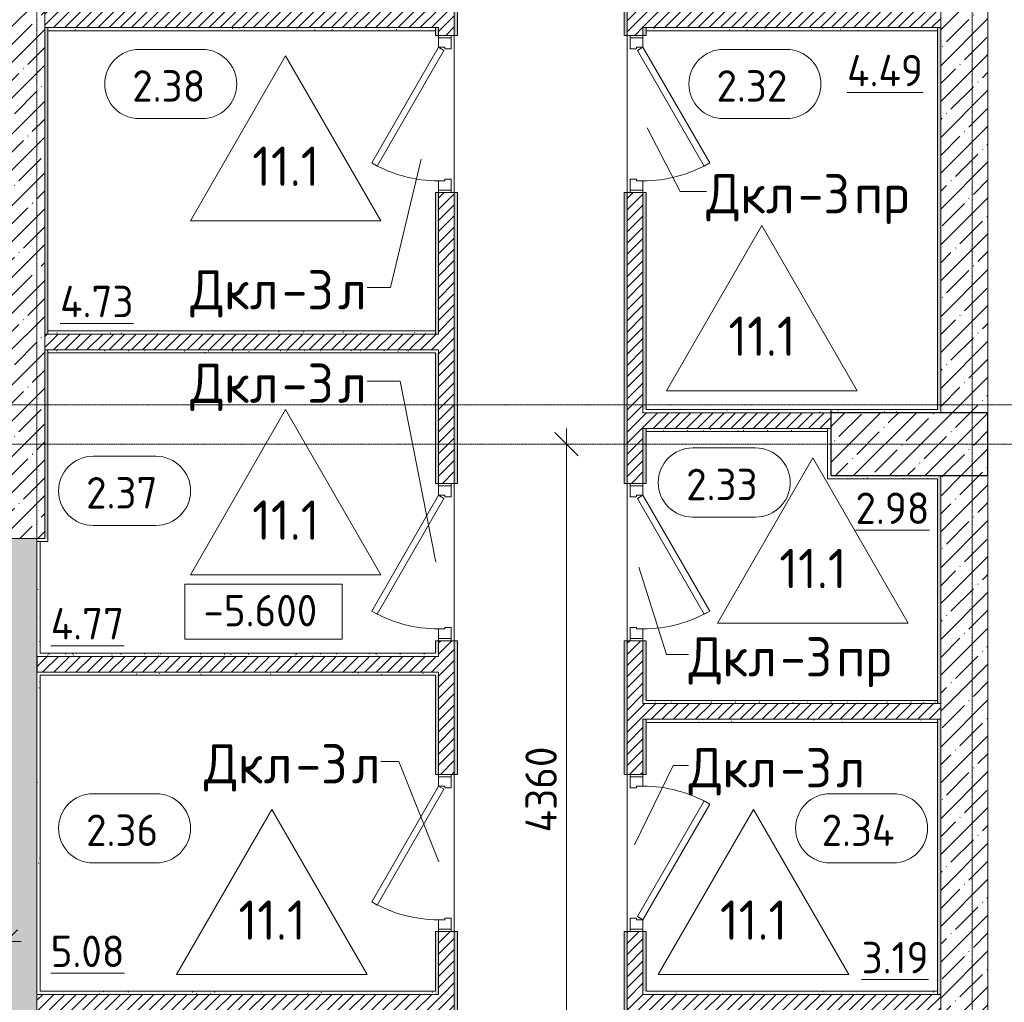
# Model space of a CAD drawing. Header units: millimetres. Extents: x 82112 to 162374, y -10965 to 131389.
# Tile 58 of 82: x 142310 to 148575, y 62150 to 68400. Entities that reach past the tile are written whole.
import ezdxf

# ---------------------------------------------------------------- set-up
doc = ezdxf.new("R2010")
doc.units = ezdxf.units.MM
doc.linetypes.add('4_ Штрихпунктир_ 10 х 2 мм', pattern=[14, 10, -2, 0, -2])
for name, color, linetype, lineweight in [('A-ANNO-DIMS', 7, 'Continuous', 5), ('A-ANNO-DIMS-100', 7, 'Continuous', 5), ('A-AREA-IDEN', 7, 'Continuous', 5), ('A-DOOR', 7, 'Continuous', 13), ('A-DOOR-FRAM', 7, 'Continuous', 13), ('A-DOOR-IDEN', 7, 'Continuous', 5), ('A-FLOR', 7, 'Continuous', 13), ('A-FLOR-IDEN', 7, 'Continuous', 5), ('A-WALL', 7, 'Continuous', 13), ('A-WALL-PATT', 7, 'Continuous', 13), ('G-ANNO-DIMS', 7, 'Continuous', 5), ('I-WALL', 7, 'Continuous', 13), ('S-COLS', 7, 'Continuous', 25), ('S-GRID', 7, 'Continuous', 5)]:
    doc.layers.add(name, color=color, linetype=linetype, lineweight=lineweight)
doc.styles.add('GOST Common_2', font='GOST_Common.ttf', dxfattribs={"height": 200})
doc.styles.add('GOST Common_3', font='GOST_Common.ttf', dxfattribs={"height": 250})
doc.dimstyles.new('2_мм', dxfattribs={"dimscale": 304.8, "dimtxt": 201.142999, "dimasz": 0.492126, "dimexe": 0.328084, "dimexo": 0.492126, "dimgap": 0, "dimtad": 1, "dimdec": 0, "dimdsep": 46, "dimtxsty": 'GOST Common_2', "dimblk1": 'OBLIQUE', "dimblk2": 'OBLIQUE', "dimsah": 1, "dimcen": 0.09, "dimdle": 0.328084, "dimadec": 5, "dimazin": 2, "dimtfac": 1, "dimtdec": 4, "dimtix": 1, "dimtmove": 1, "dimatfit": 3, "dimfxl": 1, "dimtvp": 1, "dimtolj": 1, "dimtzin": 0, "dimarcsym": 2})
doc.dimstyles.new('2_мм_1', dxfattribs={"dimscale": 304.8, "dimtxt": 201.142999, "dimasz": 0.492126, "dimexe": 0.328084, "dimexo": 0.492126, "dimgap": 0, "dimtad": 1, "dimdec": 0, "dimdsep": 46, "dimtxsty": 'GOST Common_2', "dimblk1": 'OBLIQUE', "dimblk2": 'OBLIQUE', "dimsah": 1, "dimcen": 0.09, "dimdle": 0.328084, "dimadec": 5, "dimazin": 2, "dimtfac": 1, "dimtdec": 4, "dimtix": 1, "dimtmove": 0, "dimatfit": 3, "dimfxl": 1, "dimtvp": 1, "dimtolj": 1, "dimtzin": 0, "dimarcsym": 2})
pattern_1 = [(0, (0, 0), (203.2, 50.8), [3.353, -149.047, 3.353, -149.047, -812.8]), (0, (0, 0), (203.2, 50.8), [-304.8, 3.353, -301.447, 3.353, -149.047, -355.6]), (0, (0, 0), (203.2, 50.8), [-762, 3.353, -98.247, 3.353, -250.647]), (120, (76.2, 25.4), (-145.59409, 150.576362), [3.353, -149.047, 3.353, -149.047, -812.8]), (120, (76.2, 25.4), (-145.59409, 150.576362), [-304.8, 3.353, -301.447, 3.353, -149.047, -355.6]), (120, (76.2, 25.4), (-145.59409, 150.576362), [-762, 3.353, -98.247, 3.353, -250.647]), (240, (101.6, 127), (-57.60591, -201.376362), [3.353, -149.047, 3.353, -149.047, -812.8]), (240, (101.6, 127), (-57.60591, -201.376362), [-304.8, 3.353, -301.447, 3.353, -149.047, -355.6]), (240, (101.6, 127), (-57.60591, -201.376362), [-762, 3.353, -98.247, 3.353, -250.647])]
pattern_2 = [(45, (0, 0), (-114.04925, 114.04925), []), (45, (114.05, 0), (-114.04925, 114.04925), [201.612, -40.322, 3.353, -36.97])]
pattern_3 = [(45, (0, 0), (-35.355339, 35.355339), [])]

# ---------------------------------------------------------------- blocks, each defined once
blk = doc.blocks.new('Наметкина 10_РД_АР_П_Отделка_R21_rvt-1--01_Подвал_МП_часть В')
at = {"layer": 'A-WALL-PATT', "lineweight": 5}
h = blk.add_hatch(dxfattribs=at)
h.set_pattern_fill('FP_11', color=256, style=0, pattern_type=2)
h.set_pattern_definition(pattern_1)
h.paths.add_polyline_path([(146155, 60520), (146175, 60520), (146175, 60743), (146172.8, 60737.7), (146172.8, 60702.5), (146171.5, 60699.3), (146168.3, 60698), (146165, 60698), (146165, 60750), (146155, 60750), (146155, 60647.1)])
h.paths.add_polyline_path([(146175, 61750), (146175, 62600), (146155, 62600), (146155, 61750)])
h.paths.add_polyline_path([(146175, 63600), (146175, 64450), (146155, 64450), (146155, 63600)])
h.paths.add_polyline_path([(146155, 65450), (146175, 65450), (146175, 67300), (146155, 67300), (146155, 66908.2)])
h.paths.add_polyline_path([(146175, 68300), (146175, 69350), (146155, 69350), (146155, 68300)])
h.paths.add_polyline_path([(146175, 70350), (146175, 71390), (146155, 71390), (146155, 70350)])
h.paths.add_polyline_path([(146175, 72390), (146175, 73100), (146155, 73100), (146155, 72390)])
h.paths.add_polyline_path([(146175, 74100), (146175, 74650), (146155, 74650), (146155, 74100)])
h.paths.add_polyline_path([(146155, 75650), (146175, 75650), (146175, 76900), (146155, 76900), (146155, 75949.3)])
h.paths.add_polyline_path([(146175, 77900), (146175, 78550), (146155, 78550), (146155, 77900)])
h.paths.add_polyline_path([(146155, 78580), (146175, 78580), (146175, 79599.8), (146155, 79599.8), (146155, 78774.6)])
h.paths.add_polyline_path([(146175, 80599.8), (146175, 81200), (146155, 81200), (146155, 80599.8)])
h.paths.add_polyline_path([(146155, 82200), (146175, 82200), (146175, 83850), (146155, 83850), (146155, 82730.1)])
h.paths.add_polyline_path([(146155, 84850), (146175, 84850), (146175, 85030), (146155, 85030), (146155, 84990.4)])
h = blk.add_hatch(dxfattribs=at)
h.set_pattern_fill('FP_11', color=256, style=0, pattern_type=2)
h.set_pattern_definition(pattern_1)
h.paths.add_polyline_path([(146275, 60520), (146295, 60520), (146295, 60750), (146285, 60750), (146285, 60698), (146279.4, 60698.9), (146278.5, 60699.3), (146277.2, 60702.5), (146277.2, 60737.7), (146275, 60743), (146275, 60698)])
h.paths.add_polyline_path([(146275, 61750), (146295, 61750), (146295, 62100), (146275, 62100)])
h.paths.add_polyline_path([(146295, 62220), (146295, 62600), (146275, 62600), (146275, 62220)])
h.paths.add_polyline_path([(146295, 63600), (146295, 63950), (146275, 63950), (146275, 63600)])
h.paths.add_polyline_path([(146295, 64070), (146295, 64450), (146275, 64450), (146275, 64070)])
h.paths.add_polyline_path([(146295, 65450), (146295, 65800), (146275, 65800), (146275, 65450)])
h.paths.add_polyline_path([(146275, 65920), (146295, 65920), (146295, 67300), (146275, 67300), (146275, 66908.2)])
h.paths.add_polyline_path([(146275, 68300), (146295, 68300), (146295, 68350), (146275, 68350)])
h.paths.add_polyline_path([(146295, 68470), (146295, 69350), (146275, 69350), (146275, 68470)])
h.paths.add_polyline_path([(146275, 70350), (146295, 70350), (146295, 70990), (146275, 70990)])
h.paths.add_polyline_path([(146295, 71090), (146295, 71390), (146275, 71390), (146275, 71090)])
h.paths.add_polyline_path([(146275, 72390), (146295, 72390), (146295, 72750), (146275, 72750), (146275, 72558.9)])
h.paths.add_polyline_path([(146275, 72850), (146295, 72850), (146295, 73100), (146275, 73100)])
h.paths.add_polyline_path([(146275, 74100), (146295, 74100), (146295, 74500), (146275, 74500)])
h.paths.add_polyline_path([(146275, 74600), (146295, 74600), (146295, 74650), (146275, 74650)])
h.paths.add_polyline_path([(146275, 75650), (146295, 75650), (146295, 76550), (146275, 76550), (146275, 75949.3)])
h.paths.add_polyline_path([(146275, 76650), (146295, 76650), (146295, 76900), (146275, 76900)])
h.paths.add_polyline_path([(146275, 77900), (146295, 77900), (146295, 78550), (146275, 78550), (146275, 78209.6)])
h.paths.add_polyline_path([(146295, 78720), (146295, 79599.8), (146275, 79599.8), (146275, 78720), (146277.7, 78720)])
h.paths.add_polyline_path([(146275, 80599.8), (146295, 80599.8), (146295, 80900), (146275, 80900)])
h.paths.add_polyline_path([(146275, 81020), (146295, 81020), (146295, 81200), (146275, 81200), (146275, 81034.9)])
h.paths.add_polyline_path([(146275, 82200), (146295, 82200), (146295, 82800), (146275, 82800), (146275, 82730.1)])
h.paths.add_polyline_path([(146275, 82920), (146295, 82920), (146295, 83850), (146275, 83850)])
h.paths.add_polyline_path([(146295, 84850), (146295, 85030), (146275, 85030), (146275, 84850)])
h = blk.add_hatch(dxfattribs=at)
h.set_pattern_fill('FP_11', color=256, style=0, pattern_type=2)
h.set_pattern_definition(pattern_1)
h.paths.add_polyline_path([(145075, 62080), (145095, 62080), (145095, 62600), (145075, 62600), (145075, 62100)])
h.paths.add_polyline_path([(145075, 63600), (145095, 63600), (145095, 64450), (145075, 64450)])
h.paths.add_polyline_path([(145095, 65450), (145095, 67300), (145075, 67300), (145075, 65450)])
h.paths.add_polyline_path([(145075, 68300), (145095, 68300), (145095, 69350), (145075, 69350), (145075, 69168.4)])
h.paths.add_polyline_path([(145095, 70350), (145095, 71390), (145075, 71390), (145075, 70350)])
h.paths.add_polyline_path([(145095, 72390), (145095, 73100), (145075, 73100), (145075, 72390)])
h.paths.add_polyline_path([(145095, 74100), (145095, 74650), (145075, 74650), (145075, 74100)])
h.paths.add_polyline_path([(145075, 75650), (145095, 75650), (145095, 76900), (145075, 76900), (145075, 75949.3)])
h.paths.add_polyline_path([(145075, 77900), (145095, 77900), (145095, 78550), (145075, 78550), (145075, 78209.6)])
h.paths.add_polyline_path([(145075, 78580), (145095, 78580), (145095, 79600), (145075, 79600), (145075, 78600)])
h.paths.add_polyline_path([(145095, 80600), (145095, 81200), (145075, 81200), (145075, 80600)])
h.paths.add_polyline_path([(145095, 82200), (145095, 82920), (145075, 82920), (145075, 82200)])
h = blk.add_hatch(dxfattribs=at)
h.set_pattern_fill('FP_11', color=256, style=0, pattern_type=2)
h.set_pattern_definition(pattern_1)
h.paths.add_polyline_path([(144955, 62200), (144975, 62200), (144975, 62600), (144955, 62600), (144955, 62220)])
h.paths.add_polyline_path([(144975, 63600), (144975, 64230), (144955, 64230), (144955, 63600)])
h.paths.add_polyline_path([(144975, 64370), (144975, 64450), (144955, 64450), (144955, 64370)])
h.paths.add_polyline_path([(144975, 65450), (144975, 66280), (144955, 66280), (144955, 65450)])
h.paths.add_polyline_path([(144975, 66400), (144975, 67300), (144955, 67300), (144955, 66400)])
h.paths.add_polyline_path([(144955, 68300), (144975, 68300), (144975, 68350), (144955, 68350)])
h.paths.add_polyline_path([(144975, 68470), (144975, 69350), (144955, 69350), (144955, 68470)])
h.paths.add_polyline_path([(144955, 70350), (144975, 70350), (144975, 70380), (144955, 70380)])
h.paths.add_polyline_path([(144955, 70500), (144975, 70500), (144975, 71390), (144955, 71390)])
h.paths.add_polyline_path([(144975, 72390), (144975, 72430), (144955, 72430), (144955, 72390)])
h.paths.add_polyline_path([(144955, 72570), (144975, 72570), (144975, 73100), (144955, 73100)])
h.paths.add_polyline_path([(144975, 74100), (144975, 74480), (144955, 74480), (144955, 74100)])
h.paths.add_polyline_path([(144955, 74600), (144975, 74600), (144975, 74650), (144955, 74650)])
h.paths.add_polyline_path([(144975, 75650), (144975, 76530), (144955, 76530), (144955, 75650)])
h.paths.add_polyline_path([(144975, 76650), (144975, 76900), (144955, 76900), (144955, 76650)])
h.paths.add_polyline_path([(144955, 77900), (144975, 77900), (144975, 78550), (144955, 78550), (144955, 78209.6)])
h.paths.add_polyline_path([(144955, 78700), (144975, 78700), (144975, 79600), (144955, 79600)])
h.paths.add_polyline_path([(144975, 80600), (144975, 80880), (144955, 80880), (144955, 80600)])
h.paths.add_polyline_path([(144955, 81000), (144975, 81000), (144975, 81200), (144955, 81200)])
h.paths.add_polyline_path([(144975, 82200), (144975, 82800), (144955, 82800), (144955, 82200)])
h = blk.add_hatch(dxfattribs=at)
h.set_pattern_fill('FP_11', color=256, style=0, pattern_type=2)
h.set_pattern_definition(pattern_1)
h.paths.add_polyline_path([(142470, 65100), (142490, 65100), (142490, 66300), (142470, 66300), (142470, 65778)])
h.paths.add_polyline_path([(142490, 66400), (142490, 68350), (142470, 68350), (142470, 66400)])
h.paths.add_polyline_path([(142490, 68450), (142490, 70400), (142470, 70400), (142470, 68450)])
h.paths.add_polyline_path([(142490, 70500), (142490, 72450), (142470, 72450), (142470, 70500)])
h.paths.add_polyline_path([(142490, 72550), (142490, 74500), (142470, 74500), (142470, 72550)])
h.paths.add_polyline_path([(142470, 74600), (142490, 74600), (142490, 76550), (142470, 76550)])
h.paths.add_polyline_path([(142470, 76650), (142490, 76650), (142490, 78550), (142470, 78550), (142470, 78209.6)])
h = blk.add_hatch(dxfattribs=at)
h.set_pattern_fill('FP_11', color=256, style=0, pattern_type=2)
h.set_pattern_definition(pattern_1)
h.paths.add_polyline_path([(148170, 65920), (148170, 68350), (148150, 68350), (148150, 65920)])
h.paths.add_polyline_path([(148150, 68450), (148170, 68450), (148170, 70990), (148150, 70990), (148150, 69168.4)])
h = blk.add_hatch(dxfattribs=at)
h.set_pattern_fill('FP_11', color=256, style=0, pattern_type=2)
h.set_pattern_definition(pattern_1)
h.paths.add_polyline_path([(144955, 68330), (144955, 68350), (142490, 68350), (142490, 68330), (142969.5, 68330)])
h = blk.add_hatch(dxfattribs=at)
h.set_pattern_fill('FP_11', color=256, style=0, pattern_type=2)
h.set_pattern_definition(pattern_1)
h.paths.add_polyline_path([(148150, 68330), (148150, 68350), (146295, 68350), (146295, 68330), (147041.1, 68330)])
h = blk.add_hatch(dxfattribs=at)
h.set_pattern_fill('FP_11', color=256, style=0, pattern_type=2)
h.set_pattern_definition(pattern_1)
h.paths.add_polyline_path([(144955, 66400), (144955, 66420), (142490, 66420), (142490, 66400), (142969.5, 66400)])
h = blk.add_hatch(dxfattribs=at)
h.set_pattern_fill('FP_11', color=256, style=0, pattern_type=2)
h.set_pattern_definition(pattern_1)
h.paths.add_polyline_path([(144955, 66280), (144975, 66280), (144975, 66300), (142490, 66300), (142490, 66280), (142969.5, 66280)])
h = blk.add_hatch(dxfattribs=at)
h.set_pattern_fill('FP_11', color=256, style=0, pattern_type=2)
h.set_pattern_definition(pattern_1)
h.paths.add_polyline_path([(147470, 65900), (147470, 65920), (146275, 65920), (146275, 65900), (147041.1, 65900)])
h = blk.add_hatch(dxfattribs=at)
h.set_pattern_fill('FP_11', color=256, style=0, pattern_type=2)
h.set_pattern_definition(pattern_1)
h.paths.add_polyline_path([(147470, 65900), (148170, 65900), (148170, 65920), (147470, 65920)])
h = blk.add_hatch(dxfattribs=at)
h.set_pattern_fill('FP_11', color=256, style=0, pattern_type=2)
h.set_pattern_definition(pattern_1)
h.paths.add_polyline_path([(147450, 65780), (147450, 65800), (146295, 65800), (146295, 65780), (147041.1, 65780)])
h = blk.add_hatch(dxfattribs=at)
h.set_pattern_fill('FP_11', color=256, style=0, pattern_type=2)
h.set_pattern_definition(pattern_1)
h.paths.add_polyline_path([(148150, 65480), (148150, 65500), (147450, 65500), (147450, 65480)])
h = blk.add_hatch(dxfattribs=at)
h.set_pattern_fill('FP_11', color=256, style=0, pattern_type=2)
h.set_pattern_definition(pattern_1)
h.paths.add_polyline_path([(148170, 60520), (148170, 62100), (148150, 62100), (148150, 60520)])
h.paths.add_polyline_path([(148150, 62200), (148170, 62200), (148170, 63950), (148150, 63950)])
h.paths.add_polyline_path([(148150, 64050), (148170, 64050), (148170, 65500), (148150, 65500), (148150, 64647.9)])
h = blk.add_hatch(dxfattribs=at)
h.set_pattern_fill('FP_11', color=256, style=0, pattern_type=2)
h.set_pattern_definition(pattern_1)
h.paths.add_polyline_path([(142440, 64350), (142440, 65080), (142420, 65080), (142420, 64350)])
h = blk.add_hatch(dxfattribs=at)
h.set_pattern_fill('FP_11', color=256, style=0, pattern_type=2)
h.set_pattern_definition(pattern_1)
h.paths.add_polyline_path([(142440, 64350), (144975, 64350), (144975, 64370), (142440, 64370)])
h = blk.add_hatch(dxfattribs=at)
h.set_pattern_fill('FP_11', color=256, style=0, pattern_type=2)
h.set_pattern_definition(pattern_1)
h.paths.add_polyline_path([(144955, 64230), (144975, 64230), (144975, 64250), (142420, 64250), (142420, 64230), (142969.5, 64230)])
h = blk.add_hatch(dxfattribs=at)
h.set_pattern_fill('FP_11', color=256, style=0, pattern_type=2)
h.set_pattern_definition(pattern_1)
h.paths.add_polyline_path([(142440, 62220), (142440, 64230), (142420, 64230), (142420, 62220)])
h = blk.add_hatch(dxfattribs=at)
h.set_pattern_fill('FP_11', color=256, style=0, pattern_type=2)
h.set_pattern_definition(pattern_1)
h.paths.add_polyline_path([(148150, 64050), (148150, 64070), (146275, 64070), (146275, 64050), (147041.1, 64050)])
h = blk.add_hatch(dxfattribs=at)
h.set_pattern_fill('FP_11', color=256, style=0, pattern_type=2)
h.set_pattern_definition(pattern_1)
h.paths.add_polyline_path([(148150, 63930), (148150, 63950), (146295, 63950), (146295, 63930), (147041.1, 63930)])
h = blk.add_hatch(dxfattribs=at)
h.set_pattern_fill('FP_11', color=256, style=0, pattern_type=2)
h.set_pattern_definition(pattern_1)
h.paths.add_polyline_path([(144955, 62200), (144955, 62220), (142420, 62220), (142420, 62200), (142969.5, 62200)])
h = blk.add_hatch(dxfattribs=at)
h.set_pattern_fill('FP_11', color=256, style=0, pattern_type=2)
h.set_pattern_definition(pattern_1)
h.paths.add_polyline_path([(148150, 62200), (148150, 62220), (146275, 62220), (146275, 62200), (147041.1, 62200)])
at = {"layer": 'A-WALL'}
for p, q in [((145075, 69350), (145075, 68300)), ((145095, 68300), (145095, 69350)), ((146155, 69350), (146155, 68300)), ((146175, 68300), (146175, 69350)), ((142470, 68350), (142470, 66400)), ((142490, 68350), (142470, 68350)), ((144955, 68350), (142490, 68350)), ((142490, 68350), (142490, 68330)), ((142490, 66400), (142490, 68350)), ((144955, 68330), (144955, 68350)), ((144955, 68350), (144955, 68300)), ((144975, 68350), (144955, 68350)), ((144975, 68300), (144975, 68350)), ((146295, 68350), (146275, 68350)), ((146275, 68350), (146275, 68300)), ((148150, 68350), (146295, 68350)), ((146295, 68350), (146295, 68330)), ((146295, 68300), (146295, 68350)), ((148150, 68330), (148150, 68350)), ((148170, 68350), (148150, 68350)), ((148150, 68350), (148150, 65920)), ((148170, 65920), (148170, 68350)), ((142490, 68330), (144955, 68330)), ((144955, 68300), (144975, 68300)), ((145075, 68300), (145095, 68300)), ((146155, 68300), (146175, 68300)), ((146275, 68300), (146295, 68300)), ((146295, 68330), (148150, 68330)), ((144955, 67300), (144955, 66400)), ((144975, 67300), (144955, 67300)), ((144975, 66400), (144975, 67300)), ((145075, 67300), (145075, 65450)), ((145095, 67300), (145075, 67300)), ((145095, 65450), (145095, 67300)), ((146175, 67300), (146155, 67300)), ((146155, 67300), (146155, 65450)), ((146175, 65450), (146175, 67300)), ((146295, 67300), (146275, 67300)), ((146275, 67300), (146275, 65920)), ((146295, 65920), (146295, 67300)), ((144955, 66420), (142490, 66420)), ((142490, 66420), (142490, 66400)), ((144955, 66400), (144955, 66420)), ((142470, 66400), (142490, 66400)), ((142490, 66400), (144955, 66400)), ((144955, 66400), (144975, 66400)), ((142470, 66300), (142470, 65100)), ((142490, 66300), (142470, 66300)), ((144975, 66300), (142490, 66300)), ((142490, 66300), (142490, 66280)), ((142490, 65100), (142490, 66300)), ((142490, 66280), (144955, 66280)), ((144955, 66280), (144955, 65450)), ((144975, 66280), (144975, 66300)), ((144975, 65450), (144975, 66280)), ((146275, 65920), (146275, 65900)), ((147470, 65920), (146295, 65920)), ((147470, 65900), (147470, 65920)), ((148150, 65920), (147470, 65920)), ((147470, 65920), (147470, 65900)), ((148170, 65900), (148170, 65920)), ((146275, 65900), (147470, 65900)), ((147470, 65900), (148170, 65900)), ((146295, 65800), (146275, 65800)), ((146275, 65800), (146275, 65450)), ((147450, 65800), (146295, 65800)), ((146295, 65800), (146295, 65780)), ((146295, 65450), (146295, 65800)), ((146295, 65780), (147450, 65780)), ((147450, 65780), (147450, 65800)), ((147470, 65800), (147450, 65800)), ((147450, 65800), (147450, 65500)), ((147470, 65500), (147470, 65800)), ((147450, 65500), (147450, 65480)), ((147450, 65480), (148150, 65480)), ((148150, 65500), (147470, 65500)), ((148170, 65500), (148150, 65500)), ((148150, 65480), (148150, 64050)), ((148170, 64050), (148170, 65500)), ((144955, 65450), (144975, 65450)), ((145075, 65450), (145095, 65450)), ((146155, 65450), (146175, 65450)), ((146275, 65450), (146295, 65450)), ((142470, 65100), (142420, 65100)), ((142420, 65100), (142420, 65080)), ((142490, 65080), (142490, 65100)), ((142420, 65080), (142420, 64350)), ((142440, 65080), (142420, 65080)), ((142420, 65080), (142490, 65080)), ((142440, 64370), (142440, 65080)), ((144955, 64450), (144955, 64370)), ((144975, 64450), (144955, 64450)), ((144975, 64370), (144975, 64450)), ((145075, 64450), (145075, 63600)), ((145095, 64450), (145075, 64450)), ((145095, 63600), (145095, 64450)), ((146175, 64450), (146155, 64450)), ((146155, 64450), (146155, 63600)), ((146175, 63600), (146175, 64450)), ((146295, 64450), (146275, 64450)), ((146275, 64450), (146275, 64070)), ((146295, 64070), (146295, 64450)), ((142420, 64350), (142440, 64350)), ((144955, 64370), (142440, 64370)), ((142440, 64350), (144975, 64350)), ((144975, 64350), (144975, 64370)), ((144975, 64250), (142420, 64250)), ((142420, 64250), (142420, 64230)), ((142420, 64230), (142420, 62220)), ((142440, 64230), (144955, 64230)), ((142440, 62220), (142440, 64230)), ((144955, 64230), (144955, 63600)), ((144975, 64230), (144975, 64250)), ((144975, 63600), (144975, 64230)), ((146275, 64070), (146275, 64050)), ((146275, 64050), (148150, 64050)), ((148150, 64070), (146295, 64070)), ((148150, 64050), (148150, 64070)), ((148150, 64050), (148170, 64050)), ((146295, 63950), (146275, 63950)), ((146275, 63950), (146275, 63600)), ((148150, 63950), (146295, 63950)), ((146295, 63950), (146295, 63930)), ((146295, 63600), (146295, 63950)), ((146295, 63930), (148150, 63930)), ((148150, 63930), (148150, 63950)), ((148170, 63950), (148150, 63950)), ((148150, 63950), (148150, 62200)), ((148170, 62200), (148170, 63950)), ((144955, 63600), (144975, 63600)), ((145075, 63600), (145095, 63600)), ((146155, 63600), (146175, 63600)), ((146275, 63600), (146295, 63600)), ((144955, 62600), (144955, 62220)), ((144975, 62600), (144955, 62600)), ((144975, 62200), (144975, 62600)), ((145075, 62600), (145075, 62100)), ((145095, 62600), (145075, 62600)), ((145095, 62080), (145095, 62600)), ((146175, 62600), (146155, 62600)), ((146155, 62600), (146155, 61750)), ((146175, 61750), (146175, 62600)), ((146295, 62600), (146275, 62600)), ((146275, 62600), (146275, 62220)), ((146295, 62220), (146295, 62600)), ((142420, 62220), (142420, 62200)), ((144955, 62220), (142440, 62220)), ((146275, 62220), (146275, 62200)), ((148150, 62220), (146295, 62220)), ((148150, 62200), (148150, 62220)), ((142420, 62200), (144955, 62200)), ((144955, 62200), (144975, 62200)), ((146275, 62200), (148150, 62200)), ((148150, 62200), (148170, 62200))]:
    blk.add_line(p, q, dxfattribs=at)
blk = doc.blocks.new('АР_Дверь однопольная - 1000х2100h_850__Кладовая-4799296--01_Подвал_МП_часть В')
at = {"layer": 'A-DOOR'}
for p, q in [((-311.1, 475), (-331.1, 440.4)), ((-331.1, 440.4), (405, 15.4)), ((425, 50), (-311.1, 475)), ((405, 15.4), (425, 50))]:
    blk.add_line(p, q, dxfattribs=at)
at = {"layer": 'A-DOOR', "lineweight": 5}
blk.add_arc((425, 50), 850, 150, 180, dxfattribs=at)
at = {"layer": 'A-DOOR-FRAM'}
for p, q in [((-485, 50), (-500, 50)), ((-425, 50), (-485, 50)), ((-485, 50), (-485, -30)), ((-425, 10), (-425, 50)), ((-415, 10), (-425, 10)), ((-415, -30), (-415, 10)), ((425, 10), (415, 10)), ((415, 10), (415, -30)), ((485, 50), (425, 50)), ((425, 50), (425, 10)), ((485, -30), (485, 50)), ((485, 50), (500, 50)), ((-485, -30), (-500, -30)), ((-485, -30), (-415, -30)), ((415, -30), (485, -30)), ((485, -30), (500, -30))]:
    blk.add_line(p, q, dxfattribs=at)
blk = doc.blocks.new('АР_Дверь однопольная - 1000х2100h_850__Кладовая-4751203--01_Подвал_МП_часть В')
at = {"layer": 'A-DOOR'}
for p, q in [((311.1, 475), (-425, 50)), ((-405, 15.4), (331.1, 440.4)), ((331.1, 440.4), (311.1, 475)), ((-425, 50), (-405, 15.4))]:
    blk.add_line(p, q, dxfattribs=at)
at = {"layer": 'A-DOOR', "lineweight": 5}
blk.add_arc((-425, 50), 850, 360, 30, dxfattribs=at)
at = {"layer": 'A-DOOR-FRAM'}
for p, q in [((-485, 50), (-500, 50)), ((-425, 50), (-485, 50)), ((-485, 50), (-485, -30)), ((-425, 10), (-425, 50)), ((-415, 10), (-425, 10)), ((-415, -30), (-415, 10)), ((425, 10), (415, 10)), ((415, 10), (415, -30)), ((485, 50), (425, 50)), ((425, 50), (425, 10)), ((485, -30), (485, 50)), ((485, 50), (500, 50)), ((-485, -30), (-500, -30)), ((-485, -30), (-415, -30)), ((415, -30), (485, -30)), ((485, -30), (500, -30))]:
    blk.add_line(p, q, dxfattribs=at)
blk = doc.blocks.new('Марка помещения _Номер_ - 2 мм-68851--01_Подвал_МП_часть В')
at = {"layer": 'A-AREA-IDEN'}
for p, q in [((-2.027, 2.21), (1.973, 2.21)), ((-2.027, -2.19), (1.973, -2.19))]:
    blk.add_line(p, q, dxfattribs=at)
for centre, start, end in [((-2.027, 0.01), 90, 270), ((1.973, 0.01), 270, 90)]:
    blk.add_arc(centre, 2.2, start, end, dxfattribs=at)
blk = doc.blocks.new('Марка полов - Марка полов-4106608--01_Подвал_МП_часть В')
at = {"layer": 'A-FLOR-IDEN'}
for p, q in [((0, 7), (-6.062, -3.5)), ((6.062, -3.5), (0, 7)), ((-6.062, -3.5), (6.062, -3.5))]:
    blk.add_line(p, q, dxfattribs=at)
blk = doc.blocks.new('DIMBLOCK90--01_Подвал_МП_часть В')
at = {"layer": 'A-ANNO-DIMS-100', "transparency": 16777216}
for p, q in [((141009.7, 62932.4), (141549.4, 62932.4)), ((141549.4, 62932.4), (142020, 62536.2)), ((141820, 62492.3), (141820, 62636.2)), ((142220, 62492.3), (142220, 62636.2)), ((141820, 62536.2), (142320, 62536.2)), ((141820, 62536.2), (141820, 62492.3)), ((142220, 62536.2), (142220, 62492.3))]:
    blk.add_line(p, q, dxfattribs=at)
at = {"layer": 'A-ANNO-DIMS-100', "lineweight": 25, "transparency": 16777216}
for p, q in [((141820, 62536.2), (141895, 62611.2)), ((142220, 62536.2), (142295, 62611.2)), ((141820, 62536.2), (141745, 62461.2)), ((142220, 62536.2), (142145, 62461.2))]:
    blk.add_line(p, q, dxfattribs=at)
at = {"layer": 'A-ANNO-DIMS-100', "color": 0, "transparency": 16777216, "insert": (141009.7, 63193.8), "char_height": 200, "width": 527.745, "attachment_point": 1, "line_spacing_factor": 1.022761, "style": 'GOST Common_2'}
blk.add_mtext('400', dxfattribs=at)
blk = doc.blocks.new('_Oblique')
at = {"color": 0, "linetype": 'ByBlock', "lineweight": -2}
blk.add_line((-0.5, -0.5), (0.5, 0.5), dxfattribs=at)
blk = doc.blocks.new('DIMBLOCK117--01_Подвал_МП_часть В')
at = {"layer": 'A-ANNO-DIMS-100', "transparency": 16777216}
for p, q in [((145789, 61340), (145789, 65800)), ((145832.9, 65700), (145689, 65700)), ((145789, 65700), (145832.9, 65700)), ((145365.1, 61340), (145889, 61340)), ((145789, 61340), (145365.1, 61340))]:
    blk.add_line(p, q, dxfattribs=at)
at = {"layer": 'A-ANNO-DIMS-100', "lineweight": 25, "transparency": 16777216}
for p, q in [((145789, 65700), (145714, 65775)), ((145789, 65700), (145864, 65625)), ((145789, 61340), (145714, 61415)), ((145789, 61340), (145864, 61265))]:
    blk.add_line(p, q, dxfattribs=at)
at = {"layer": 'A-ANNO-DIMS-100', "color": 0, "transparency": 16777216, "insert": (145527.6, 63230.2), "char_height": 200, "width": 695.477, "attachment_point": 1, "rotation": 90, "line_spacing_factor": 1.022761, "style": 'GOST Common_2'}
blk.add_mtext('4360', dxfattribs=at)
blk = doc.blocks.new('Высотные отметки - Frame_2-749557--01_Подвал_МП_часть В')
at = {"layer": 'G-ANNO-DIMS'}
for p, q in [((-5, 3.5), (-5, 0)), ((5, 3.5), (-5, 3.5)), ((5, 0), (5, 3.5)), ((-5, 0), (5, 0))]:
    blk.add_line(p, q, dxfattribs=at)

msp = doc.modelspace()

# ---------------------------------------------------------------- hatches: boundary and pattern name
at = {"layer": 'A-WALL-PATT', "lineweight": 5}
h = msp.add_hatch(dxfattribs=at)
h.set_pattern_fill('FP_6', color=256, style=0, pattern_type=2)
h.set_pattern_definition(pattern_3)
h.paths.add_polyline_path([(145005.290673, 62200), (145075, 62200), (145075, 62600), (144975, 62600), (144975, 62200)])
h.paths.add_polyline_path([(144975, 63600), (145075, 63600), (145075, 64450), (144975, 64450), (144975, 64250)])
h.paths.add_polyline_path([(145005.290673, 65450), (145075, 65450), (145075, 67300), (144975, 67300), (144975, 65450)])
h.paths.add_polyline_path([(144975, 68300), (145075, 68300), (145075, 69350), (144975, 69350), (144975, 68350)])
h.paths.add_polyline_path([(144975, 70350), (145075, 70350), (145075, 71390), (144975, 71390), (144975, 70400)])
h.paths.add_polyline_path([(145075, 72390), (145075, 73100), (144975, 73100), (144975, 72390), (145005.290673, 72390)])
h.paths.add_polyline_path([(144975, 74100), (145075, 74100), (145075, 74650), (144975, 74650), (144975, 74500)])
h.paths.add_polyline_path([(145075, 75650), (145075, 76900), (144975, 76900), (144975, 75650), (145005.290673, 75650)])
h.paths.add_polyline_path([(144975, 77900), (145075, 77900), (145075, 78500), (145072.071068, 78492.928932), (145065, 78490), (144984.178413, 78490.340312), (144977.928932, 78492.928932), (144975, 78497.171573), (144975, 78209.558657)])
h.paths.add_polyline_path([(145005.290673, 78496), (145065, 78496), (145067.828427, 78497.171573), (145069, 78500), (145069, 78540), (145067.828427, 78542.828427), (145065, 78544), (144985, 78544), (144982.171573, 78542.828427), (144981, 78540), (144981, 78500), (144983.19251, 78496.748687), (144985, 78496)])
h.paths.add_polyline_path([(145075, 78540), (145075, 78550), (145065, 78550), (145072.071068, 78547.071068), (145073.828427, 78542.828427)])
h.paths.add_polyline_path([(144975, 78540), (144977.928932, 78547.071068), (144982.171573, 78550), (144975, 78550), (144975, 78542.828427)])
h = msp.add_hatch(dxfattribs=at)
h.set_pattern_fill('FP_6', color=256, style=0, pattern_type=2)
h.set_pattern_definition(pattern_3)
h.paths.add_polyline_path([(146269.7, 60500), (146275, 60500), (146275, 60743.004668), (146269.7, 60745.2), (146180.3, 60745.2), (146175, 60743.003301), (146175, 60500)])
h.paths.add_polyline_path([(146275, 61750), (146275, 62600), (146175, 62600), (146175, 61750)])
h.paths.add_polyline_path([(146275, 63600), (146275, 64449.999888), (146175, 64449.999888), (146175, 63600)])
h.paths.add_polyline_path([(146175, 65449.999888), (146275, 65449.999888), (146275, 67299.976809), (146175, 67299.976809), (146175, 66908.154174)])
h.paths.add_polyline_path([(146175, 68299.976809), (146275, 68299.976809), (146275, 69350), (146175, 69350), (146175, 69168.435071)])
h.paths.add_polyline_path([(146175, 70350), (146275, 70350), (146275, 71390), (146175, 71390)])
h.paths.add_polyline_path([(146275, 72390), (146275, 73100), (146175, 73100), (146175, 72390)])
h.paths.add_polyline_path([(146175, 74100), (146275, 74100), (146275, 74650), (146175, 74650)])
h.paths.add_polyline_path([(146275, 75650), (146275, 76900), (146175, 76900), (146175, 75650)])
h.paths.add_polyline_path([(146275, 77900), (146275, 78500), (146272.071068, 78492.928932), (146265, 78490), (146184.178413, 78490.340312), (146177.928932, 78492.928932), (146175, 78497.171573), (146175, 77900)])
h.paths.add_polyline_path([(146265, 78496), (146267.828427, 78497.171573), (146269, 78500), (146269, 78540), (146267.828427, 78542.828427), (146265, 78544), (146185, 78544), (146182.171573, 78542.828427), (146181, 78540), (146181, 78500), (146183.19251, 78496.748687), (146185, 78496)])
h.paths.add_polyline_path([(146175, 78540), (146177.928932, 78547.071068), (146182.171573, 78550), (146175, 78550), (146175, 78542.828427)])
h.paths.add_polyline_path([(146275, 78540), (146275, 78550), (146265, 78550), (146272.071068, 78547.071068), (146273.828427, 78542.828427)])
h = msp.add_hatch(dxfattribs=at)
h.set_pattern_fill('FP_1', color=256, style=0, pattern_type=2)
h.set_pattern_definition(pattern_2)
h.paths.add_polyline_path([(142220, 65100), (142470, 65100), (142470, 72200), (142220, 72200), (142220, 65778.013726)])
h = msp.add_hatch(dxfattribs=at)
h.set_pattern_fill('FP_1', color=256, style=0, pattern_type=2)
h.set_pattern_definition(pattern_2)
h.paths.add_polyline_path([(148470, 65900), (148470, 70990), (148170, 70990), (148170, 65900)])
h = msp.add_hatch(dxfattribs=at)
h.set_pattern_fill('FP_6', color=256, style=0, pattern_type=2)
h.set_pattern_definition(pattern_3)
h.paths.add_polyline_path([(144975, 68350), (144975, 68450), (142470, 68450), (142470, 68350), (142969.480757, 68350)])
h = msp.add_hatch(dxfattribs=at)
h.set_pattern_fill('FP_6', color=256, style=0, pattern_type=2)
h.set_pattern_definition(pattern_3)
h.paths.add_polyline_path([(148170, 68350), (148170, 68450), (146275, 68450), (146275, 68350), (147041.100588, 68350)])
h = msp.add_hatch(dxfattribs=at)
h.set_pattern_fill('FP_6', color=256, style=0, pattern_type=2)
h.set_pattern_definition(pattern_3)
h.paths.add_polyline_path([(144975, 66300), (144975, 66400), (142470, 66400), (142470, 66300), (142969.480757, 66300)])
h = msp.add_hatch(dxfattribs=at)
h.set_pattern_fill('FP_6', color=256, style=0, pattern_type=2)
h.set_pattern_definition(pattern_3)
h.paths.add_polyline_path([(147470, 65800), (147470, 65900), (146275, 65900), (146275, 65800), (147041.100588, 65800)])
h = msp.add_hatch(dxfattribs=at)
h.set_pattern_fill('FP_1', color=256, style=0, pattern_type=2)
h.set_pattern_definition(pattern_2)
h.paths.add_polyline_path([(148470, 60500), (148470, 65500), (148170, 65500), (148170, 60500)])
h = msp.add_hatch(dxfattribs=at)
h.set_pattern_fill('FP_5', color=256, style=0, pattern_type=2)
h.set_pattern_definition([(135, (150.28, 188.64), (-282.8427, 3e-14), [5, -395]), (135, (174.9, 237.36), (-282.8427, 3e-14), [5, -395]), (135, (211.96, 236.53), (-282.8427, 3e-14), [5, -395]), (135, (114.96, 223.96), (-282.8427, 3e-14), [5, -395]), (135, (77.54, 223.96), (-282.8427, 3e-14), [5, -395]), (135, (57.44, 184.52), (-282.8427, 3e-14), [5, -395]), (135, (66.21, 142.9), (-282.8427, 3e-14), [5, -395]), (135, (107.33, 161), (-282.8427, 3e-14), [5, -395]), (135, (99.08, 130.94), (-282.8427, 3e-14), [5, -395]), (135, (22.6, 136.46), (-282.8427, 3e-14), [5, -395]), (135, (21.16, 168.08), (-282.8427, 3e-14), [5, -395]), (135, (46.13, 96.12), (-282.8427, 3e-14), [5, -395]), (135, (3.54, 74.6), (-282.8427, 3e-14), [5, -395]), (135, (40.3, 47.56), (-282.8427, 3e-14), [5, -395]), (135, (39.77, 18.47), (-282.8427, 3e-14), [5, -395]), (135, (76.94, 37.28), (-282.8427, 3e-14), [5, -395]), (135, (114.18, 62.4), (-282.8427, 3e-14), [5, -395]), (135, (139.87, 90.2), (-282.8427, 3e-14), [5, -395]), (135, (141.44, 15.82), (-282.8427, 3e-14), [5, -395]), (135, (188.69, 26.73), (-282.8427, 3e-14), [5, -395]), (135, (176.14, 51.36), (-282.8427, 3e-14), [5, -395]), (135, (177.03, 0), (-282.8427, 3e-14), [5, -395]), (135, (276.61, 8.22), (-282.8427, 3e-14), [5, -395]), (135, (271.19, 31.72), (-282.8427, 3e-14), [5, -395]), (135, (268.29, 119.65), (-282.8427, 3e-14), [5, -395]), (135, (237.92, 101.95), (-282.8427, 3e-14), [5, -395]), (135, (237.92, 158.27), (-282.8427, 3e-14), [5, -395]), (135, (260.4, 204.35), (-282.8427, 3e-14), [5, -395]), (135, (275.54, 235.4), (-282.8427, 3e-14), [5, -395]), (135, (117.62, 268.96), (-282.8427, 3e-14), [5, -395]), (135, (203.62, 273.83), (-282.8427, 3e-14), [5, -395]), (135, (47.24, 279.3), (-282.8427, 3e-14), [5, -395]), (135, (23.2, 266.16), (-282.8427, 3e-14), [5, -395]), (135, (42.78, 232.52), (-282.8427, 3e-14), [5, -395]), (135, (177.76, 90.57), (-282.8427, 3e-14), [5, -395]), (135, (181.12, 121.8), (-282.8427, 3e-14), [5, -395]), (135, (206.73, 172.06), (-282.8427, 3e-14), [5, -395]), (135, (143.14, 136.62), (-282.8427, 3e-14), [5, -395]), (135, (211.51, 131.86), (-282.8427, 3e-14), [5, -395]), (135, (81.47, 95.1), (-282.8427, 3e-14), [5, -395]), (135, (235.13, 60.46), (-282.8427, 3e-14), [5, -395]), (135, (242.24, 4.89), (-282.8427, 3e-14), [5, -395]), (45, (0, 106.07), (-282.8427, 0), []), (45, (106.07, 0), (-282.8427, 0), []), (45, (176.78, 0), (-282.8427, 0), []), (45, (0, 176.78), (-282.8427, 0), [])])
h.paths.add_polyline_path([(142420, 60500), (142420, 60750), (142220, 60750), (142220, 60500)])
h.paths.add_polyline_path([(142420, 61900), (142420, 65100), (142220, 65100), (142220, 61900)])
h = msp.add_hatch(dxfattribs=at)
h.set_pattern_fill('FP_6', color=256, style=0, pattern_type=2)
h.set_pattern_definition(pattern_3)
h.paths.add_polyline_path([(144975, 64250), (144975, 64350), (142420, 64350), (142420, 64250), (142969.480757, 64250)])
h = msp.add_hatch(dxfattribs=at)
h.set_pattern_fill('FP_6', color=256, style=0, pattern_type=2)
h.set_pattern_definition(pattern_3)
h.paths.add_polyline_path([(148170, 63950), (148170, 64050), (146275, 64050), (146275, 63950), (147041.100588, 63950)])
h = msp.add_hatch(dxfattribs=at)
h.set_pattern_fill('FP_6', color=256, style=0, pattern_type=2)
h.set_pattern_definition(pattern_3)
h.paths.add_polyline_path([(145075, 62100), (145075, 62200), (142420, 62200), (142420, 62100), (145005.290673, 62100)])
h = msp.add_hatch(dxfattribs=at)
h.set_pattern_fill('FP_6', color=256, style=0, pattern_type=2)
h.set_pattern_definition(pattern_3)
h.paths.add_polyline_path([(148170, 62100), (148170, 62200), (146275, 62200), (146275, 62100), (147041.100588, 62100)])
at = {"layer": 'S-COLS', "lineweight": 5}
h = msp.add_hatch(dxfattribs=at)
h.set_pattern_fill('FP_1', color=256, style=0, pattern_type=2)
h.set_pattern_definition(pattern_2)
h.paths.add_polyline_path([(148470, 65500), (148470, 65900), (147470, 65900), (147470, 65500)])

# ---------------------------------------------------------------- linework, layer by layer
at = {"layer": 'A-DOOR-IDEN'}
for p, q in [((146303.291225, 67712.051329), (146512.786148, 67307.1851)), ((144864.198523, 67513.493307), (144668.773231, 66696.130706)), ((146512.786148, 67307.1851), (146679.407394, 67307.1851)), ((144668.773231, 66696.130706), (144520.929449, 66696.130706)), ((144730.484333, 66101.652307), (144520.929449, 66101.652307)), ((144956.856617, 64949.259033), (144730.484333, 66101.652307)), ((146249.955677, 64917.638357), (146425.920399, 64361.383725)), ((146425.920399, 64361.383725), (146566.355964, 64361.383725)), ((144722.069248, 63681.128784), (144608.365014, 63681.128784)), ((144976.938778, 63043.700252), (144722.069248, 63681.128784)), ((146222.099378, 63150.605907), (146467.604242, 63655.897147)), ((146467.604242, 63655.897147), (146566.355964, 63655.897147))]:
    msp.add_line(p, q, dxfattribs=at)
at = {"layer": 'A-FLOR'}
for p, q in [((145075, 67300), (145075, 68299.976809)), ((146175, 68299.976809), (146175, 67299.976809)), ((145075, 64450), (145075, 65449.999888)), ((146175, 65449.999888), (146175, 64449.999888)), ((145075, 62600), (145075, 63600)), ((146175, 63600), (146175, 62600))]:
    msp.add_line(p, q, dxfattribs=at)
at = {"layer": 'A-WALL'}
for p, q in [((142470, 65100), (142470, 78550)), ((148170, 70990), (148170, 65900)), ((148470, 65900), (148470, 70990)), ((148170, 65900), (148470, 65900)), ((148170, 65500), (148170, 60500)), ((148470, 65500), (148170, 65500)), ((148470, 60200), (148470, 65500)), ((142420, 65100), (142470, 65100))]:
    msp.add_line(p, q, dxfattribs=at)
at = {"layer": 'A-WALL', "lineweight": 25}
msp.add_line((142420, 64350), (142420, 64250), dxfattribs=at)
at = {"layer": 'I-WALL'}
for p, q in [((145075, 68300), (145075, 69350)), ((146175, 69350), (146175, 68299.976809)), ((142470, 68350), (144975, 68350)), ((144975, 68350), (144975, 68300)), ((146275, 68299.976809), (146275, 68350)), ((146275, 68350), (148170, 68350)), ((144975, 68300), (145075, 68300)), ((146175, 68299.976809), (146275, 68299.976809)), ((144975, 67300), (144975, 66400)), ((145075, 67300), (144975, 67300)), ((145075, 65450), (145075, 67300)), ((146275, 67299.976809), (146175, 67299.976809)), ((146175, 67299.976809), (146175, 65449.999888)), ((146275, 65900), (146275, 67299.976809)), ((144975, 66400), (142470, 66400)), ((142470, 66300), (144975, 66300)), ((144975, 66300), (144975, 65450)), ((147470, 65900), (146275, 65900)), ((147470, 65800), (147470, 65900)), ((146275, 65449.999888), (146275, 65800)), ((146275, 65800), (147470, 65800)), ((144975, 65450), (145075, 65450)), ((146175, 65449.999888), (146275, 65449.999888)), ((142420, 65100), (142220, 65100)), ((142420, 64350), (142420, 65100)), ((144975, 64450), (144975, 64350)), ((145075, 64450), (144975, 64450)), ((145075, 63600), (145075, 64450)), ((146275, 64449.999888), (146175, 64449.999888)), ((146175, 64449.999888), (146175, 63600)), ((146275, 64050), (146275, 64449.999888)), ((144975, 64350), (142420, 64350)), ((142420, 61900), (142420, 64250)), ((142420, 64250), (144975, 64250)), ((144975, 64250), (144975, 63600)), ((148170, 64050), (146275, 64050)), ((146275, 63600), (146275, 63950)), ((146275, 63950), (148170, 63950)), ((144975, 63600), (145075, 63600)), ((146175, 63600), (146275, 63600)), ((144975, 62600), (144975, 62200)), ((145075, 62600), (144975, 62600)), ((145075, 62100), (145075, 62600)), ((146275, 62600), (146175, 62600)), ((146175, 62600), (146175, 61750)), ((146275, 62200), (146275, 62600)), ((144975, 62200), (142420, 62200)), ((148170, 62200), (146275, 62200))]:
    msp.add_line(p, q, dxfattribs=at)
at = {"layer": 'S-COLS'}
for p, q in [((148470, 65900), (147470, 65900)), ((147470, 65900), (147470, 65500)), ((148470, 65500), (148470, 65900)), ((147470, 65500), (148470, 65500))]:
    msp.add_line(p, q, dxfattribs=at)
at = {"layer": 'S-GRID', "linetype": '4_ Штрихпунктир_ 10 х 2 мм'}
for p, q in [((148370, 52488.487293), (148370, 130388.42805)), ((142420, 53841.693029), (142420, 75434.864592)), ((148370, 53841.693029), (148370, 75434.864592)), ((151972.716503, 65950), (110269.614367, 65950)), ((149839.654932, 65700), (129070.044808, 65700))]:
    msp.add_line(p, q, dxfattribs=at)

# ---------------------------------------------------------------- block references
at = {"lineweight": 5}
msp.add_blockref('Наметкина 10_РД_АР_П_Отделка_R21_rvt-1--01_Подвал_МП_часть В', (0, 0), dxfattribs=at)
at = {"layer": 'A-AREA-IDEN', "xscale": 99.99999999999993, "yscale": 99.99999999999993, "zscale": 99.99999999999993}
for p in [(143273.609235, 67989.837637), (146990.733095, 67989.837637), (146794.971534, 65455.008836), (142979.842438, 65402.037452), (142979.842438, 63255.691905), (147669.555231, 63255.691905)]:
    msp.add_blockref('Марка помещения _Номер_ - 2 мм-68851--01_Подвал_МП_часть В', p, dxfattribs=at)
at = {"layer": 'A-DOOR'}
for name, p, rotation in [('АР_Дверь однопольная - 1000х2100h_850__Кладовая-4799296--01_Подвал_МП_часть В', (145025, 67800), 89.99999999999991), ('АР_Дверь однопольная - 1000х2100h_850__Кладовая-4751203--01_Подвал_МП_часть В', (146225, 67799.976809), 269.9999999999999), ('АР_Дверь однопольная - 1000х2100h_850__Кладовая-4799296--01_Подвал_МП_часть В', (145025, 64950), 89.99999999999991), ('АР_Дверь однопольная - 1000х2100h_850__Кладовая-4751203--01_Подвал_МП_часть В', (146225, 64949.999888), 269.9999999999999), ('АР_Дверь однопольная - 1000х2100h_850__Кладовая-4799296--01_Подвал_МП_часть В', (145025, 63100), 89.99999999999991), ('АР_Дверь однопольная - 1000х2100h_850__Кладовая-4799296--01_Подвал_МП_часть В', (146225, 63100), 269.9999999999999)]:
    msp.add_blockref(name, p, dxfattribs=dict(at, rotation=rotation))
at = {"layer": 'A-FLOR-IDEN', "xscale": 99.99999999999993, "yscale": 99.99999999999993, "zscale": 99.99999999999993}
for p in [(144002.147231, 67470.58433), (147032.138181, 66390), (144002.147231, 65220), (147356.096508, 64912.310583), (143914.711666, 62675.897147), (146978.378559, 62675.897147)]:
    msp.add_blockref('Марка полов - Марка полов-4106608--01_Подвал_МП_часть В', p, dxfattribs=at)
at = {"layer": 'G-ANNO-DIMS', "xscale": 99.99999999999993, "yscale": 99.99999999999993, "zscale": 99.99999999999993}
msp.add_blockref('Высотные отметки - Frame_2-749557--01_Подвал_МП_часть В', (143861.042087, 64459.80669), dxfattribs=at)

# ---------------------------------------------------------------- texts
at = {"layer": 'A-AREA-IDEN', "char_height": 200, "attachment_point": 1, "style": 'GOST Common_2'}
for s, insert, width in [('\\L4.49', (147573.886481, 68176.392012), 649.366875), ('2.38', (143026.095038, 68078.580819), 593.24875), ('2.32', (146743.218898, 68078.580819), 593.24875), ('\\L4.73', (142566.861097, 66707.388955), 617.299375), ('2.33', (146550.457338, 65543.752018), 585.231875), ('2.37', (142732.328242, 65490.780634), 593.24875), ('\\L2.98', (147627.386481, 65392.591827), 601.265625), ('\\L4.77', (142507.173689, 64657.664304), 625.31625), ('2.36', (142732.328242, 63344.435087), 593.24875), ('2.34', (147412.041035, 63344.435087), 617.299375), ('\\L5.08', (142507.173689, 62574.339201), 601.265625), ('\\L3.19', (147666.886481, 62534.339201), 537.130625)]:
    msp.add_mtext(s, dxfattribs=dict(at, insert=insert, width=width))
at = {"layer": 'A-DOOR-IDEN', "char_height": 250, "attachment_point": 1, "style": 'GOST Common_3'}
for s, insert, width in [('Дкл', (146679.407394, 67418.112184), 705.485), ('-3', (147261.490727, 67418.112184), 432.91125), ('пр', (147618.678227, 67418.112184), 432.91125), ('Дкл', (143395.929449, 66807.05779), 705.485), ('-3', (143978.012782, 66807.05779), 432.91125), ('\\fGOST Common|b0|i0|c204|p34|;л', (144335.200282, 66807.05779), 216.455625), ('Дкл', (143395.929449, 66212.57939), 705.485), ('-3', (143978.012782, 66212.57939), 432.91125), ('\\fGOST Common|b0|i0|c204|p34|;л', (144335.200282, 66212.57939), 216.455625), ('Дкл', (146566.355964, 64472.310808), 705.485), ('-3', (147148.439297, 64472.310808), 432.91125), ('пр', (147505.626797, 64472.310808), 432.91125), ('Дкл', (143483.365014, 63792.055868), 705.485), ('-3', (144065.448347, 63792.055868), 432.91125), ('\\fGOST Common|b0|i0|c204|p34|;л', (144422.635847, 63792.055868), 216.455625), ('Дкл', (146566.355964, 63766.82423), 705.485), ('-3', (147148.439297, 63766.82423), 432.91125), ('\\fGOST Common|b0|i0|c204|p34|;л', (147505.626797, 63766.82423), 216.455625)]:
    msp.add_mtext(s, dxfattribs=dict(at, insert=insert, width=width))
at = {"layer": 'A-FLOR-IDEN', "char_height": 250, "width": 545.1475, "attachment_point": 1, "style": 'GOST Common_3'}
for insert in [(143789.270948, 67592.646002), (146819.261898, 66512.061672), (143789.270948, 65342.061672), (147143.220225, 65034.372255), (143701.835383, 62797.958819), (146765.502276, 62797.958819)]:
    msp.add_mtext('11.1', dxfattribs=dict(at, insert=insert))
at = {"layer": 'G-ANNO-DIMS', "insert": (143478.885561, 64741.172351), "char_height": 200, "width": 917.17566319, "attachment_point": 1, "line_spacing_factor": 1.022761, "style": 'GOST Common_2'}
msp.add_mtext('-5.600', dxfattribs=at)

# ---------------------------------------------------------------- dimensions: what is measured, and where the dimension line sits
at = {"layer": 'A-ANNO-DIMS'}
dim = msp.add_linear_dim(base=(145788.967434, 65700), p1=(145215.137836, 61340), p2=(145682.901416, 65700), angle=90, dimstyle='2_мм_1', override={"dimpost": '<>', "dimfxl": 4385.02027}, dxfattribs=at)
dim.commit()
dim.dimension.update_dxf_attribs({"geometry": 'DIMBLOCK117--01_Подвал_МП_часть В', "text_midpoint": (145688.967434, 63520)})
dim = msp.add_linear_dim(base=(142220, 62536.239878), p1=(141820, 62642.305895), p2=(142220, 62642.305895), dimstyle='2_мм', override={"dimpost": '<>', "dimfxl": 400}, dxfattribs=at)
dim.commit()
dim.dimension.update_dxf_attribs({"geometry": 'DIMBLOCK90--01_Подвал_МП_часть В', "text_midpoint": (141273.528645, 63060.462933), "dimtype": 160})

doc.saveas('drawing.dxf')
